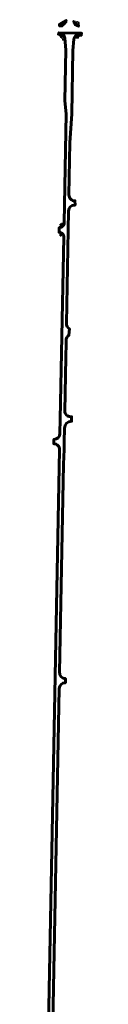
# Model space of a CAD drawing. Header units: feet. Extents: x 0 to 2273706, y 15 to 524448.
# Tile 3 of 3: x 2267179 to 2267362, y 519364 to 524448. Entities that reach past the tile are written whole.
import ezdxf

# ---------------------------------------------------------------- set-up
doc = ezdxf.new("R2010")
doc.units = ezdxf.units.FT
doc.header["$LTSCALE"] = 20
doc.header["$MEASUREMENT"] = 0
for name, color, linetype, lineweight, true_color in [('PV_P_Curb', 7, 'Continuous', 35, 0x00ffa1), ('PV_P_Curb_Ramp', 7, 'Continuous', 35, 0x00ffa1), ('PV_P_Saw_Cut_Line', 7, 'Continuous', 35, 0x99cc33), ('PV_P_Shoulder', 7, 'Continuous', 35, 0xff8000), ('PV_P_Walk', 7, 'Continuous', 35, 0xff9ebf)]:
    doc.layers.add(name, color=color, linetype=linetype, lineweight=lineweight, true_color=true_color)
doc.layers.add('PV_P_EOP', color=7, linetype='Continuous', lineweight=60)
doc.layers.add('SC_Scratch5', color=7, linetype='Continuous', lineweight=15, plot=False)

msp = doc.modelspace()

# ---------------------------------------------------------------- linework, layer by layer
at = {"layer": 'PV_P_Curb', "flags": 128}
for points in [[(2267245.7, 524415.8, 0.39595), (2267280.6, 524447.6)], [(2267274, 524433.4, 0.038519), (2267276.2, 524437.8, 0.038519)]]:
    msp.add_lwpolyline(points, format="xyb", dxfattribs=at)
at = {"layer": 'PV_P_Curb'}
for points in [[(2267348, 524415), (2267347.3, 524415, -0.406722), (2267322, 524441), (2267322, 524442.5)], [(2267245.8, 523376.4, 0.261295), (2267265.2, 523386.8), (2267271, 523396)], [(2267245.8, 523375.9, 0.261295), (2267265.6, 523386.5), (2267270.9, 523394.8)], [(2267245.2, 523347.9, -0.219747), (2267262.6, 523339.5), (2267268.8, 523331.9)], [(2267245.2, 523347.4, -0.219747), (2267262.2, 523339.2), (2267269.1, 523330.8)]]:
    msp.add_lwpolyline(points, format="xyb", dxfattribs=at)
at = {"layer": 'PV_P_Curb_Ramp'}
for p, q in [((2267268.7, 524434.6), (2267266.1, 524438.8)), ((2267278.4, 524437.9), (2267269.7, 524441)), ((2267252.2, 524424.3), (2267249.6, 524428.5)), ((2267268.7, 524434.6), (2267270.4, 524435.1)), ((2267275.8, 524432.5), (2267270.4, 524435.1)), ((2267275.3, 524431.6), (2267270.4, 524435.1)), ((2267275.3, 524431.6), (2267275.7, 524431.4)), ((2267275.8, 524432.5), (2267276.2, 524432.2)), ((2267278.1, 524436.9), (2267278.5, 524436.7)), ((2267278.4, 524437.9), (2267278.9, 524437.7)), ((2267332, 524429.4), (2267324.9, 524427.9)), ((2267336, 524436.2), (2267339.9, 524435.5)), ((2267339.9, 524435.5), (2267343.3, 524435.8)), ((2267347, 524417.8), (2267342, 524418.1)), ((2267347.1, 524425.9), (2267347, 524430.9)), ((2267238.7, 524374.4), (2267238.6, 524369.4)), ((2267243.7, 524369.3), (2267238.6, 524369.4)), ((2267245.9, 524374.3), (2267238.7, 524374.4)), ((2267243.7, 524369.3), (2267252.1, 524360.7)), ((2267246, 524377.2), (2267245.9, 524374.3)), ((2267251, 524374.1), (2267251.6, 524376)), ((2267251, 524374.1), (2267255.7, 524372.6)), ((2267255.6, 524364.1), (2267252.1, 524360.7)), ((2267254.5, 524368.8), (2267256.3, 524374.5)), ((2267254.5, 524368.8), (2267257.3, 524374.2)), ((2267254.5, 524368.8), (2267255.6, 524364.1)), ((2267260, 524359.6), (2267256.4, 524356.1)), ((2267263, 524359.4), (2267260, 524359.6)), ((2267269.4, 524364.7), (2267263, 524359.4)), ((2267270.3, 524363.2), (2267264, 524360.2)), ((2267272.4, 524358.7), (2267270.6, 524357.8)), ((2267329.7, 524358.2), (2267333, 524362.2)), ((2267336.4, 524354.9), (2267339.9, 524351.3)), ((2267343.7, 524355), (2267339.9, 524351.3)), ((2267340.2, 524358.6), (2267343.7, 524355)), ((2267349.2, 524360.3), (2267345.7, 524363.9)), ((2267352.4, 524372.3), (2267352.4, 524374.3)), ((2267352.4, 524372.3), (2267357.4, 524373.1)), ((2267359.2, 524375.3), (2267357.4, 524368.8)), ((2267357.4, 524368.8), (2267357.4, 524375.1)), ((2267362.4, 524368.7), (2267357.4, 524368.8)), ((2267362.4, 524368.7), (2267362.3, 524363.7))]:
    msp.add_line(p, q, dxfattribs=at)
for points in [[(2267266.1, 524438.8), (2267269.7, 524441), (2267278.1, 524436.9)], [(2267249.6, 524428.5), (2267243.7, 524424.8), (2267243.6, 524419.8), (2267247.2, 524419.8)], [(2267332, 524429.4), (2267325.9, 524427.2), (2267325.5, 524426.9)], [(2267256.4, 524356.1), (2267264.8, 524347.5), (2267274.6, 524348.3)], [(2267347.9, 524373.4), (2267348.7, 524369.9)], [(2267250.6, 523391.6), (2267250.6, 523387.6)], [(2267250.6, 523387.6), (2267252.5, 523387.6)], [(2267251.3, 523377), (2267252.5, 523387.6)], [(2267251.3, 523377), (2267251.4, 523376.5)], [(2267252.5, 523387.6), (2267252.3, 523376.7)], [(2267257.4, 523381.4), (2267252.4, 523381.5)], [(2267257.4, 523379.4), (2267252.4, 523379.5)], [(2267257, 523394.8), (2267261.9, 523394.8)], [(2267257.5, 523387.5), (2267257.3, 523378.8)], [(2267257.5, 523387.5), (2267258.4, 523380)], [(2267258.4, 523380), (2267258.6, 523379.6)], [(2267250.7, 523346.6), (2267250.9, 523347.1)], [(2267251.5, 523336.1), (2267250.7, 523346.6)], [(2267251.7, 523346.9), (2267251.4, 523332.1)], [(2267251.4, 523332.1), (2267256.4, 523332)], [(2267251.5, 523336.1), (2267256.5, 523336)], [(2267256.6, 523342), (2267251.6, 523342.1)], [(2267256.7, 523344), (2267251.7, 523344.1)], [(2267256.7, 523344.6), (2267256.4, 523332)], [(2267256.5, 523336), (2267257.7, 523343.4)], [(2267257.7, 523343.4), (2267257.9, 523343.8)]]:
    msp.add_lwpolyline(points, dxfattribs=at)
at = {"layer": 'PV_P_Curb_Ramp', "flags": 128}
for points in [[(2267247.2, 524419.8), (2267246.1, 524415.8), (2267246.1, 524415.3)], [(2267247.2, 524419.8), (2267247.1, 524415.8), (2267247.1, 524415.3)], [(2267252.2, 524424.3), (2267252.1, 524416.3), (2267252.2, 524415.8)], [(2267252.2, 524424.3), (2267253.1, 524416.5), (2267253.2, 524416)], [(2267322.3, 524434.3), (2267322.8, 524434.4), (2267330.8, 524435.1)], [(2267336, 524436.2), (2267322.6, 524433.3)], [(2267332, 524429.4), (2267342.1, 524423.8), (2267342, 524415.2)], [(2267342.1, 524423.8), (2267340.7, 524416), (2267340.6, 524415.5)], [(2267343.3, 524435.8), (2267347, 524430.9)], [(2267346.9, 524414.5), (2267347.1, 524425.9)], [(2267347.1, 524425.9), (2267348, 524415), (2267348, 524414.5)], [(2267274.6, 524348.3), (2267274.4, 524350.7), (2267274, 524352.2)], [(2267325, 524354.6), (2267336.4, 524354.9)], [(2267327.9, 524359.2), (2267336.4, 524354.9)], [(2267331.3, 524363.1), (2267340.2, 524358.6)], [(2267331.9, 524363.7), (2267340.2, 524358.6)], [(2267345.7, 524363.9), (2267348.7, 524366.8), (2267348.7, 524369.9)], [(2267359.2, 524375.3), (2267357.4, 524375.1), (2267352.4, 524374.3), (2267347.9, 524373.4)], [(2267349.2, 524360.3), (2267352.8, 524363.8), (2267362.3, 524363.7)]]:
    msp.add_lwpolyline(points, dxfattribs=at)
for points in [[(2267247.1, 524417.9, 0.03877), (2267252.1, 524418.3, 0.03877)], [(2267246, 524377.2), (2267250.3, 524376.3, -0.028332), (2267257, 524374.3), (2267257.3, 524374.2)], [(2267325, 524354.6, -0.05938), (2267327.9, 524359.2, -0.046727), (2267331.3, 524363.1), (2267331.9, 524363.7)]]:
    msp.add_lwpolyline(points, format="xyb", dxfattribs=at)
at = {"layer": 'PV_P_Curb_Ramp', "elevation": 1160.9, "flags": 128}
for points in [[(2267270.6, 524357.8, 0.043489), (2267268.5, 524362.4, 0.043489)], [(2267274, 524352.2, 0.109683), (2267269.4, 524364.7, -7.091684)]]:
    msp.add_lwpolyline(points, format="xyb", dxfattribs=at)
at = {"layer": 'PV_P_Curb_Ramp'}
for points in [[(2267250.6, 523391.6), (2267255, 523391.5, 0.41995), (2267257, 523393.5), (2267257, 523394.8)], [(2267257.5, 523387.5), (2267257.9, 523387.5, 0.41995), (2267261.9, 523391.5), (2267261.9, 523394.8)]]:
    msp.add_lwpolyline(points, format="xyb", dxfattribs=at)
msp.add_arc((2267368.5, 524451.2), 46.7, 201.7991, 209.1256, dxfattribs=at)
at = {"layer": 'PV_P_EOP', "flags": 128}
msp.add_lwpolyline([(2267245.7, 524415.3), (2267245.7, 524415.3, 0.39595), (2267281.1, 524447.6)], format="xyb", dxfattribs=at)
at = {"layer": 'PV_P_EOP'}
for points in [[(2267348, 524414.5), (2267347.3, 524414.5, -0.406722), (2267321.5, 524441), (2267321.5, 524442.5)], [(2267178.5, 518631.1), (2267247.8, 522226.9, 0.414249), (2267217.4, 522258.5), (2267218, 522280.5, 0.413155), (2267249.5, 522310.8), (2267251.3, 522386), (2267269.8, 523324.4, 0.414263), (2267245.3, 523349.9), (2267245.7, 523373.9, 0.414263), (2267271.2, 523398.4), (2267282.1, 523962.1), (2267275.4, 524029.5), (2267280.5, 524292.8), (2267274.6, 524352.3, 0.102249), (2267270.7, 524363.7, 0.079075), (2267264.4, 524370.8), (2267265.9, 524373.1), (2267261.7, 524375.8), (2267260, 524373.7, 0.08043), (2267243.7, 524377.9), (2267243.8, 524379.9), (2267360.8, 524378), (2267360.8, 524376, 0.024856), (2267350, 524374.3, 0.080064), (2267338.1, 524369.8), (2267336.1, 524372.2), (2267332.2, 524368.7), (2267334, 524366.5, 0.04179), (2267328, 524360.2), (2267327.4, 524359.3, 0.045745), (2267322.9, 524351.3), (2267322.8, 524351.2, 0.084389), (2267321.5, 524346.4), (2267316.5, 524288.7), (2267310.1, 523961.3), (2267301.2, 523811.8), (2267296, 523543, 0.429628), (2267327, 523512.5), (2267327.7, 523490.5), (2267323.4, 523490.3, 0.398965), (2267294.4, 523460.9), (2267292.5, 523361), (2267283, 522878.7, 0.273973), (2267298, 522852.1), (2267295.9, 522817.9, 0.258595), (2267281.3, 522792.7), (2267281, 522779), (2267280.5, 522704), (2267275.1, 522427.2, 0.418825), (2267303.9, 522397.6), (2267309.4, 522397.6), (2267309.3, 522374.6, 0.40873), (2267273.2, 522339.4), (2267271.6, 522268.5), (2267270.8, 522227.7), (2267268.4, 522152.8), (2267247.6, 521076.4, 0.419866), (2267277.6, 521045.8), (2267277.6, 521023.8), (2267276, 521023.8, 0.408584), (2267246, 520994.4), (2267200.5, 518630.7)]]:
    msp.add_lwpolyline(points, format="xyb", dxfattribs=at)
at = {"layer": 'PV_P_Saw_Cut_Line', "flags": 128}
msp.add_lwpolyline([(2267245.7, 524415.8), (2267245.7, 524413.3), (2267262.3, 524413), (2267282.8, 524432.7), (2267283.1, 524447.4), (2267280.6, 524447.6)], dxfattribs=at)
at = {"layer": 'PV_P_Saw_Cut_Line'}
msp.add_lwpolyline([(2267348, 524414.5), (2267347.9, 524412.5), (2267341.4, 524412.6), (2267325.9, 524419.4), (2267319.5, 524435.1), (2267319.5, 524442.5), (2267322, 524442.5)], dxfattribs=at)
at = {"layer": 'PV_P_Shoulder'}
for points in [[(2267282, 523955.5), (2267280, 523955.6), (2267278, 523853)], [(2267309.7, 523955), (2267311.7, 523954.9), (2267308.1, 523893.1)], [(2267308.1, 523893.1), (2267306.1, 523893.2)], [(2267277.6, 523830.8), (2267276.3, 523762.2)], [(2267277.6, 523830.8), (2267279.6, 523830.8)], [(2267278, 523853), (2267280, 523852.9)], [(2267306.9, 523874), (2267303.2, 523811.8), (2267300.6, 523674.9)], [(2267306.9, 523874), (2267304.9, 523874.1)], [(2267276, 523747.8), (2267274.2, 523655)], [(2267276, 523747.8), (2267278, 523747.8)], [(2267276.3, 523762.2), (2267278.3, 523762.1)], [(2267273.6, 523625.4), (2267272.2, 523552.5)], [(2267273.6, 523625.4), (2267275.6, 523625.4)], [(2267274.2, 523655), (2267276.2, 523654.9)], [(2267300, 523646.4), (2267297.8, 523532.2)], [(2267300, 523646.4), (2267298, 523646.4)], [(2267300.6, 523674.9), (2267298.6, 523675)], [(2267271.6, 523524), (2267269.1, 523393)], [(2267271.6, 523524), (2267273.6, 523524)], [(2267272.2, 523552.5), (2267274.2, 523552.5)], [(2267296.6, 523471.7), (2267295.6, 523418.6)], [(2267295.2, 523398.8), (2267294.5, 523361), (2267292.4, 523257)], [(2267295.2, 523398.8), (2267293.2, 523398.8)], [(2267295.6, 523418.6), (2267293.6, 523418.6)], [(2267266.5, 523261.6), (2267267.9, 523332.2)], [(2267265.7, 523218.2), (2267266.1, 523238.4)], [(2267266.1, 523238.4), (2267268.1, 523238.3)], [(2267266.5, 523261.6), (2267268.5, 523261.6)], [(2267291.8, 523227.2), (2267289.8, 523227.2)], [(2267292.4, 523257), (2267290.4, 523257.1)], [(2267291.8, 523227.2), (2267291.3, 523199)], [(2267263.7, 523119.4), (2267265.4, 523202.7)], [(2267265.4, 523202.7), (2267267.4, 523202.6)], [(2267265.7, 523218.2), (2267267.7, 523218.2)], [(2267290.7, 523169.7), (2267287.3, 522995.3)], [(2267290.7, 523169.7), (2267288.7, 523169.7)], [(2267291.3, 523199), (2267289.3, 523199.1)], [(2267263.7, 523119.4), (2267265.7, 523119.4)], [(2267262.3, 523049.9), (2267263.4, 523103.8)], [(2267263.4, 523103.8), (2267265.4, 523103.7)], [(2267260.1, 522935.3), (2267262, 523033.5)], [(2267262, 523033.5), (2267264, 523033.4)], [(2267262.3, 523049.9), (2267264.3, 523049.9)], [(2267286.8, 522970.7), (2267284.8, 522970.8)], [(2267286.8, 522970.7), (2267284.8, 522867.9)], [(2267287.3, 522995.3), (2267285.3, 522995.4)], [(2267257.1, 522782.1), (2267259.8, 522918.8)], [(2267259.8, 522918.8), (2267261.8, 522918.8)], [(2267260.1, 522935.3), (2267262.1, 522935.3)], [(2267255.2, 522685.8), (2267256.7, 522763.6)], [(2267256.7, 522763.6), (2267258.7, 522763.6)], [(2267257.1, 522782.1), (2267259.1, 522782.1)], [(2267283.5, 522803.4), (2267283, 522779), (2267282.5, 522704), (2267282.5, 522700.5)], [(2267254.4, 522645.9), (2267254.8, 522666.8)], [(2267254.8, 522666.8), (2267256.8, 522666.8)], [(2267255.2, 522685.8), (2267257.2, 522685.7)], [(2267281.9, 522672), (2267276.9, 522416.5)], [(2267281.9, 522672), (2267279.9, 522672)], [(2267282.5, 522700.5), (2267280.5, 522700.6)], [(2267250.8, 522466.6), (2267253.9, 522620.9)], [(2267253.9, 522620.9), (2267255.9, 522620.8)], [(2267250.8, 522466.6), (2267252.8, 522466.5)], [(2267247.3, 522299.9), (2267249.3, 522386), (2267249.8, 522411.8)], [(2267249.8, 522411.8), (2267251.8, 522411.8)], [(2267250.2, 522433.6), (2267250.5, 522450)], [(2267250.2, 522433.6), (2267252.2, 522433.5)], [(2267250.5, 522450), (2267252.5, 522450)], [(2267275.5, 522351.2), (2267273.6, 522268.4), (2267273.2, 522250.5)], [(2267243.6, 522115.8), (2267246, 522237.9)], [(2267272.8, 522229.2), (2267272.8, 522227.7), (2267270.4, 522152.7), (2267267.9, 522026.5)], [(2267272.8, 522229.2), (2267270.8, 522229.2)], [(2267273.2, 522250.5), (2267271.2, 522250.6)], [(2267243.6, 522115.8), (2267245.6, 522115.8)], [(2267241.6, 522010.5), (2267243.1, 522088.6)], [(2267243.1, 522088.6), (2267245.1, 522088.6)], [(2267241.6, 522010.5), (2267243.6, 522010.5)], [(2267267.6, 522011.2), (2267262.8, 521761.6)], [(2267267.6, 522011.2), (2267265.6, 522011.2)], [(2267267.9, 522026.5), (2267265.9, 522026.6)], [(2267239.1, 521881.8), (2267241, 521981.2)], [(2267241, 521981.2), (2267243, 521981.2)], [(2267238.5, 521849.2), (2267238.7, 521860.5)], [(2267238.5, 521849.2), (2267240.5, 521849.2)], [(2267238.7, 521860.5), (2267240.7, 521860.5)], [(2267239.1, 521881.8), (2267241.1, 521881.8)], [(2267231.2, 521470.4), (2267238.1, 521828.4)], [(2267238.1, 521828.4), (2267240.1, 521828.4)], [(2267262.8, 521761.6), (2267260.8, 521761.6)], [(2267262.1, 521723.9), (2267259.4, 521585.4)], [(2267262.1, 521723.9), (2267260.1, 521723.9)], [(2267259.2, 521573.4), (2267254.3, 521317.5)], [(2267259.2, 521573.4), (2267257.2, 521573.5)], [(2267259.4, 521585.4), (2267257.4, 521585.5)], [(2267230.4, 521430.9), (2267230.9, 521452.7)], [(2267230.9, 521452.7), (2267232.9, 521452.6)], [(2267231.2, 521470.4), (2267233.2, 521470.3)], [(2267226.5, 521224.4), (2267230.1, 521411)], [(2267230.1, 521411), (2267232.1, 521411)], [(2267230.4, 521430.9), (2267232.4, 521430.9)], [(2267253.8, 521293.4), (2267251.8, 521293.4)], [(2267254.3, 521317.5), (2267252.3, 521317.5)], [(2267253.8, 521293.4), (2267253.7, 521285.6)], [(2267253.2, 521263.4), (2267249.4, 521065.6)], [(2267253.2, 521263.4), (2267251.2, 521263.5)], [(2267253.7, 521285.6), (2267251.7, 521285.6)], [(2267225, 521148.8), (2267225.9, 521197.4)], [(2267225.9, 521197.4), (2267227.9, 521197.4)], [(2267226.5, 521224.4), (2267228.5, 521224.3)], [(2267225, 521148.8), (2267227, 521148.7)], [(2267222, 520993.9), (2267224.6, 521129.3)], [(2267224.6, 521129.3), (2267224.6, 521129.3), (2267226.6, 521129.3)], [(2267222, 520993.9), (2267224, 520993.9)], [(2267248.3, 521005.1), (2267244.5, 520807.9)], [(2267219.7, 520870.8), (2267221.6, 520971)], [(2267221.6, 520971), (2267223.6, 520971)], [(2267216.9, 520727.1), (2267219.2, 520847.1)], [(2267219.2, 520847.1), (2267221.2, 520847.1)], [(2267219.7, 520870.8), (2267221.7, 520870.7)], [(2267244, 520786.2), (2267242, 520786.2)], [(2267244.5, 520807.9), (2267242.5, 520808)], [(2267244, 520786.2), (2267242.7, 520717.6)], [(2267214.3, 520593.5), (2267216.5, 520707.7)], [(2267216.5, 520707.7), (2267218.5, 520707.6)], [(2267216.9, 520727.1), (2267218.9, 520727.1)], [(2267242.3, 520697.6), (2267240.3, 520697.7)], [(2267242.7, 520717.6), (2267240.7, 520717.6)], [(2267242.3, 520697.6), (2267241.7, 520665)], [(2267241.3, 520645.2), (2267238.9, 520522.2)], [(2267241.3, 520645.2), (2267239.3, 520645.2)], [(2267241.7, 520665), (2267239.7, 520665)], [(2267214.3, 520593.5), (2267216.3, 520593.4)], [(2267211.8, 520462.9), (2267213.9, 520573.7)], [(2267213.9, 520573.7), (2267215.9, 520573.7)], [(2267238.6, 520504), (2267235.7, 520355.6)], [(2267238.6, 520504), (2267236.6, 520504.1)], [(2267238.9, 520522.2), (2267236.9, 520522.2)], [(2267206.7, 520195.9), (2267211.1, 520428.4)], [(2267211.1, 520428.4), (2267213.1, 520428.4)], [(2267211.8, 520462.9), (2267213.8, 520462.8)], [(2267235.3, 520334.5), (2267233.3, 520334.6)], [(2267235.7, 520355.6), (2267233.7, 520355.6)], [(2267235.3, 520334.5), (2267234.2, 520274.1)], [(2267234.2, 520274.1), (2267232.2, 520274.2)], [(2267233.9, 520258.8), (2267231.5, 520137.1)], [(2267233.9, 520258.8), (2267231.9, 520258.8)], [(2267203.9, 520051.1), (2267206.3, 520175.1)], [(2267206.3, 520175.1), (2267208.3, 520175.1)], [(2267206.7, 520195.9), (2267208.7, 520195.8)], [(2267231.5, 520137.1), (2267229.5, 520137.1)], [(2267231.1, 520115.2), (2267229.1, 520115.3)], [(2267231.1, 520115.2), (2267229.8, 520047.3)], [(2267202.2, 519963.8), (2267203.6, 520034.9)], [(2267203.6, 520034.9), (2267205.6, 520034.9)], [(2267203.9, 520051.1), (2267205.9, 520051.1)], [(2267229.4, 520025.8), (2267227.4, 520025.8)], [(2267229.8, 520047.3), (2267227.8, 520047.3)], [(2267229.4, 520025.8), (2267229.1, 520010.9)], [(2267228.7, 519990), (2267226.7, 519990.1)], [(2267229.1, 520010.9), (2267227.1, 520010.9)], [(2267228.7, 519990), (2267227.7, 519939.8)], [(2267199.8, 519842.3), (2267201.9, 519948.4)], [(2267201.9, 519948.4), (2267203.9, 519948.4)], [(2267202.2, 519963.8), (2267204.2, 519963.8)], [(2267227.3, 519918.4), (2267224.7, 519785)], [(2267227.3, 519918.4), (2267225.3, 519918.4)], [(2267227.7, 519939.8), (2267225.7, 519939.8)], [(2267195.5, 519614.6), (2267199.3, 519812.9)], [(2267199.3, 519812.9), (2267201.3, 519812.9)], [(2267199.8, 519842.3), (2267201.8, 519842.3)], [(2267224.3, 519763.6), (2267222.3, 519763.6)], [(2267224.3, 519763.6), (2267222.4, 519660.7)], [(2267224.7, 519785), (2267222.7, 519785)], [(2267222.4, 519660.7), (2267220.4, 519660.7)], [(2267195.5, 519614.6), (2267197.5, 519614.6)], [(2267221.6, 519623.4), (2267219.6, 519623.5)], [(2267221.8, 519634.2), (2267219.8, 519634.2)], [(2267221.8, 519634.2), (2267221.6, 519623.4)], [(2267194.1, 519546.1), (2267195.1, 519594.8)], [(2267195.1, 519594.8), (2267197.1, 519594.8)], [(2267221.3, 519605), (2267218.7, 519472.2)], [(2267221.3, 519605), (2267219.3, 519605)], [(2267192.1, 519437.6), (2267193.6, 519520.3)], [(2267193.6, 519520.3), (2267195.6, 519520.3)], [(2267218.4, 519456.5), (2267216.4, 519456.5)], [(2267218.7, 519472.2), (2267216.7, 519472.2)], [(2267218.4, 519456.5), (2267218.2, 519444.9)], [(2267191.1, 519387.6), (2267191.7, 519421.5)], [(2267191.7, 519421.5), (2267193.7, 519421.4)], [(2267192.1, 519437.6), (2267194.1, 519437.6)], [(2267217.8, 519426.3), (2267215.8, 519426.3)], [(2267218.2, 519444.9), (2267216.2, 519445)], [(2267217.8, 519426.3), (2267216.6, 519364.4)], [(2267191.1, 519387.6), (2267193.1, 519387.5)], [(2267216.6, 519364.4), (2267214.6, 519364.5)]]:
    msp.add_lwpolyline(points, dxfattribs=at)
at = {"layer": 'PV_P_Walk'}
for p, q in [((2267260, 524359.6), (2267255.6, 524364.1)), ((2267265.2, 524342.4), (2267264.8, 524347.5)), ((2267275, 524343.1), (2267265.2, 524342.4))]:
    msp.add_line(p, q, dxfattribs=at)
for points in [[(2267249.6, 524428.5), (2267266.1, 524438.8)], [(2267252.2, 524424.3), (2267268.7, 524434.6)], [(2267252.1, 524360.7), (2267256.4, 524356.1)]]:
    msp.add_lwpolyline(points, dxfattribs=at)
at = {"layer": 'PV_P_Walk', "flags": 128}
for points in [[(2267275, 524343.1), (2267274.6, 524348.3)], [(2267340.2, 524358.6), (2267345.7, 524363.9)], [(2267343.7, 524355), (2267349.2, 524360.3)]]:
    msp.add_lwpolyline(points, dxfattribs=at)
at = {"layer": 'SC_Scratch5', "color": 1}
for points in [[(2267308, 523891.3), (2267307.1, 523876.8)], [(2267278, 523852.3), (2267277.6, 523832.2)], [(2267276.2, 523761.2), (2267276.1, 523752.9)], [(2267274.1, 523653.5), (2267273.7, 523631.8)], [(2267300.5, 523672.3), (2267300.1, 523650.3)], [(2267272.2, 523550.8), (2267271.8, 523529.8)], [(2267295.6, 523416.9), (2267295.3, 523403.2)], [(2267266.2, 523243), (2267266.5, 523259.8)], [(2267292.4, 523253.4), (2267292, 523235.3)], [(2267265.4, 523206.4), (2267265.6, 523215.8)], [(2267291.3, 523197.8), (2267290.9, 523177.2)], [(2267263.5, 523107.5), (2267263.7, 523117)], [(2267262.1, 523036.5), (2267262.3, 523046.7)], [(2267287.2, 522994), (2267286.9, 522974.8)], [(2267259.8, 522920.4), (2267260.1, 522933.8)], [(2267256.8, 522768.6), (2267257, 522778.2)], [(2267254.8, 522668.8), (2267255.2, 522685.4)], [(2267282.4, 522699.5), (2267282, 522675.9)], [(2267253.9, 522622.6), (2267254.4, 522645.1)], [(2267250.5, 522451.2), (2267250.8, 522465.7)], [(2267249.8, 522413.4), (2267250.2, 522433.3)], [(2267273.2, 522249.6), (2267272.9, 522230.3)], [(2267243.2, 522090.4), (2267243.6, 522115)], [(2267241.1, 521983.4), (2267241.6, 522009.6)], [(2267267.9, 522026.2), (2267267.7, 522012.8)], [(2267238.2, 521830.9), (2267238.5, 521848.5)], [(2267238.7, 521861.9), (2267239.1, 521881.4)], [(2267262.8, 521760.8), (2267262.3, 521733.2)], [(2267259.4, 521584.5), (2267259.3, 521576.7)], [(2267230.9, 521455.2), (2267231.2, 521470)], [(2267230.2, 521415.7), (2267230.4, 521429.6)], [(2267254.2, 521315.9), (2267253.8, 521295.5)], [(2267253.6, 521283.4), (2267253.5, 521280)], [(2267226, 521200.6), (2267226.4, 521222.8)], [(2267224.7, 521133.2), (2267225, 521147.5)], [(2267221.7, 520976.5), (2267222, 520992.9)], [(2267219.2, 520849.3), (2267219.7, 520870.6)], [(2267244.4, 520807.1), (2267244.1, 520788.5)], [(2267216.5, 520708.8), (2267216.9, 520726.5)], [(2267242.7, 520716.4), (2267242.4, 520699)], [(2267241.7, 520663.4), (2267241.4, 520647.5)], [(2267214, 520577), (2267214.3, 520591.5)], [(2267238.9, 520520.7), (2267238.6, 520506.4)], [(2267211.2, 520431.3), (2267211.8, 520461.2)], [(2267235.7, 520354.8), (2267235.4, 520336.8)], [(2267234.2, 520273.6), (2267233.9, 520260.5)], [(2267206.3, 520176.9), (2267206.6, 520195.4)], [(2267231.5, 520136.2), (2267231.1, 520116.2)], [(2267203.6, 520036.5), (2267203.9, 520050.6)], [(2267229.8, 520045.9), (2267229.4, 520028)], [(2267229.1, 520009.7), (2267228.8, 519992.9)], [(2267202, 519952.7), (2267202.2, 519963.5)], [(2267227.7, 519938), (2267227.4, 519921.6)], [(2267199.3, 519815.6), (2267199.8, 519840.5)], [(2267224.7, 519784), (2267224.4, 519766.7)], [(2267195.1, 519595.5), (2267195.4, 519613.5)], [(2267221.6, 519622.9), (2267221.4, 519612.3)], [(2267222.3, 519659.2), (2267221.9, 519637)], [(2267193.7, 519522.2), (2267194.1, 519545.4)], [(2267218.7, 519471.8), (2267218.4, 519457.8)], [(2267191.8, 519422.4), (2267192, 519436.4)], [(2267218.2, 519444.4), (2267217.9, 519427.6)], [(2267190.7, 519364.9), (2267191.1, 519386.6)]]:
    msp.add_lwpolyline(points, dxfattribs=at)

doc.saveas('drawing.dxf')
